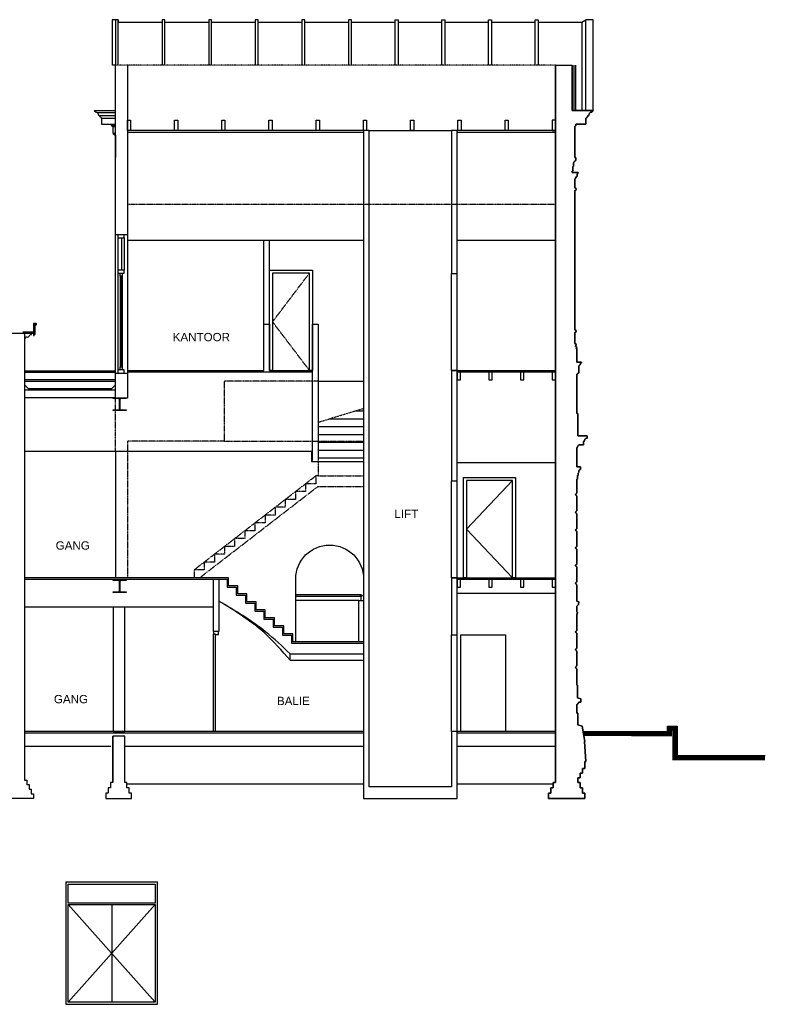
# Model space of a CAD drawing. Extents: x 0 to 286551, y -50 to 581131.
# Tile 6 of 207: x 126488 to 142715, y 497346 to 518714. Entities that reach past the tile are written whole.
import ezdxf

# ---------------------------------------------------------------- set-up
doc = ezdxf.new("R2010")
doc.units = 0
doc.header["$MEASUREMENT"] = 0
doc.linetypes.add('DASHDOT', pattern=[25.4, 12.7, -6.35, 0, -6.35])
doc.linetypes.add('HIDDEN', pattern=[9.525, 6.35, -3.175])
for name, color, linetype in [('0.09', 7, 'CONTINUOUS'), ('0.13', 5, 'CONTINUOUS'), ('0.18', 1, 'CONTINUOUS'), ('0.25', 2, 'CONTINUOUS'), ('A--L31--_F-2--', 7, 'CONTINUOUS')]:
    doc.layers.add(name, color=color, linetype=linetype)

msp = doc.modelspace()

# ---------------------------------------------------------------- linework, layer by layer
at = {"layer": '0.09'}
for p, q in [((138117, 517729), (138477, 517729)), ((138657, 509010), (138657, 509010)), ((138597, 508740), (138597, 508740))]:
    msp.add_line(p, q, dxfattribs=at)
msp.add_lwpolyline([(128565, 516205), (128560, 516205), (128545, 516205), (128545, 516211, 0.267949), (128540, 516220), (128540, 516225), (128530, 516225, -1), (128530, 516245), (128520, 516245), (128520, 516387), (128510, 516387, 0.414214), (128490, 516407), (128490, 516417), (128480, 516417), (128480, 516445)], format="xyb", dxfattribs=at)
for points in [[(128490, 516417), (128565, 516417)], [(128565, 516387), (128520, 516387)], [(128565, 516245), (128530, 516245)], [(128565, 516205), (128565, 515725)], [(138547, 515660), (138557, 515660)], [(138497, 515525), (138507, 515525)], [(138507, 515605), (138516, 515605)], [(137185, 506603), (136185, 507658), (137185, 508713)], [(133901, 506233), (132479, 506233)], [(133901, 506193), (132479, 506193)], [(136060, 503263), (136060, 505363), (137032, 505363), (137032, 503263)], [(138577, 503663), (138602, 503663)]]:
    msp.add_lwpolyline(points, dxfattribs=at)
msp.add_lwpolyline([(136118, 506603), (136118, 508780), (137252, 508780), (137252, 506603), (137185, 506603), (137185, 508713), (136185, 508713), (136185, 506603)], close=True, dxfattribs=at)
at = {"layer": '0.13', "linetype": 'DASHDOT'}
for points in [[(138117, 517729), (128495, 517729)], [(132963, 509977), (133953, 510280)]]:
    msp.add_lwpolyline(points, dxfattribs=at)
at = {"layer": '0.13'}
for points in [[(138522, 516745), (138522, 517729)], [(138562, 516745), (138562, 517729)], [(138690, 517729), (138690, 516745)], [(138777, 516745), (138777, 517729)], [(138937, 516745), (138937, 517729)], [(128105, 516745), (128565, 516745)], [(128173, 516697), (128565, 516697)], [(128265, 516575), (128565, 516575)], [(134073, 516313), (135862, 516313)], [(128565, 511046), (128565, 514046)], [(128620, 513979), (128620, 511113)], [(128702, 513280), (128702, 513979)], [(128759, 513979), (128759, 513280)], [(128825, 514046), (128825, 511046)], [(131789, 512103), (131789, 513933)], [(131909, 512103), (131909, 513933)], [(128669, 513146), (128669, 511180)], [(128689, 513146), (128689, 511180)], [(128709, 513146), (128709, 511180)], [(135862, 511103), (135862, 513203)], [(135983, 511103), (135983, 513203)], [(126590, 511093), (128565, 511093)], [(126590, 511063), (128565, 511063)], [(128825, 511103), (131789, 511103)], [(128825, 511073), (132843, 511073)], [(135862, 511103), (138117, 511103)], [(135983, 511073), (138117, 511073)], [(126590, 510903), (128565, 510903)], [(126590, 510873), (128565, 510873)], [(126590, 510793), (126670, 510713), (127577, 510713), (128485, 510713), (128565, 510793)], [(132963, 510873), (133953, 510873)], [(126590, 510513), (128565, 510513)], [(133765, 510223), (133953, 510223)], [(132963, 509883), (133953, 509883)], [(133209, 510053), (133953, 510053)], [(132963, 509713), (133953, 509713)], [(132963, 509543), (133953, 509543)], [(126590, 509353), (132818, 509353), (132818, 509126), (133953, 509126)], [(128565, 509353), (128565, 506603)], [(132963, 509373), (133953, 509373)], [(132963, 509203), (133953, 509203)], [(135983, 509103), (138117, 509103)], [(135862, 506603), (135862, 508703)], [(135983, 506603), (135983, 508703)], [(133953, 505213), (132419, 505213), (132419, 505386), (132219, 505386), (132219, 505560), (132019, 505560), (132019, 505734), (131819, 505734), (131819, 505908), (131619, 505908), (131619, 506081), (131420, 506081), (131420, 506255), (131220, 506255), (131220, 506429), (131020, 506429), (131020, 506603), (126590, 506603)], [(126590, 506573), (130990, 506573), (130990, 506399), (131190, 506399), (131190, 506225), (131390, 506225), (131390, 506051), (131589, 506051), (131589, 505878), (131789, 505878), (131789, 505704), (131989, 505704), (131989, 505530), (132189, 505530), (132189, 505356), (132389, 505356), (132389, 505183), (133953, 505183)], [(135862, 506603), (138117, 506603)], [(135983, 506573), (138117, 506573)], [(138117, 506263), (135983, 506263)], [(133850, 506113), (132479, 506113)], [(133901, 506113), (133901, 506193)], [(130692, 505963), (126590, 505963)], [(135862, 503263), (135862, 505363)], [(135983, 503263), (135983, 505363)], [(132359, 504813), (132359, 504951), (133953, 504951)], [(132359, 504813), (133953, 504813)], [(128465, 502943), (126590, 502943)], [(133953, 502943), (128767, 502943)], [(138117, 502943), (135983, 502943)], [(128817, 502132), (133953, 502132)], [(135983, 502132), (138067, 502132)]]:
    msp.add_lwpolyline(points, dxfattribs=at)
for points in [[(128105, 516745), (128115, 516727, -0.263698), (128138, 516706, -0.422657), (128191, 516665, 0.319501), (128225, 516625)], [(128565, 516625), (128225, 516625), (128225, 516605, -0.414214), (128255, 516575), (128265, 516575), (128265, 516445), (128565, 516445)]]:
    msp.add_lwpolyline(points, format="xyb", dxfattribs=at)
at = {"layer": '0.13', "linetype": 'HIDDEN'}
for points in [[(128825, 514713), (138117, 514713)], [(132776, 511103), (131976, 512158), (132776, 513213)], [(132963, 510873), (130925, 510873), (130925, 509565), (128825, 509565), (128825, 506603)], [(128565, 509353), (128565, 510513)], [(130925, 509565), (133953, 509565)], [(132963, 509126), (132963, 508813), (133953, 508813)], [(132963, 508813), (132913, 508813), (132913, 508643), (132693, 508643), (132693, 508473), (132473, 508473), (132473, 508303), (132253, 508303), (132253, 508133), (132033, 508133), (132033, 507963), (131813, 507963), (131813, 507793), (131593, 507793), (131593, 507623), (131373, 507623), (131373, 507453), (131153, 507453), (131153, 507283), (130933, 507283), (130933, 507113), (130713, 507113), (130713, 506943), (130493, 506943), (130493, 506773), (130273, 506773), (130273, 506603)], [(130273, 506773), (132913, 508813)], [(130396, 506603), (132963, 508586), (133953, 508586)]]:
    msp.add_lwpolyline(points, dxfattribs=at)
at = {"layer": '0.13'}
for points in [[(128620, 514046), (128620, 513979), (128759, 513979), (128759, 514046)], [(128620, 513280), (128620, 513213), (128759, 513213), (128759, 513280)], [(131909, 511103), (131909, 513280), (132843, 513280), (132843, 511103), (132776, 511103), (132776, 513213), (131976, 513213), (131976, 511103)], [(128709, 513213), (128709, 513146), (128669, 513146), (128669, 513213)], [(128709, 511180), (128709, 511113), (128669, 511113), (128669, 511180)], [(128620, 511113), (128620, 511046), (128759, 511046), (128759, 511113)], [(128767, 503263), (128767, 505963), (128517, 505963), (128517, 503263)], [(130732, 503263), (130692, 503263), (130692, 505388), (130732, 505388)]]:
    msp.add_lwpolyline(points, close=True, dxfattribs=at)
msp.add_lwpolyline([(126745, 511913), (126590, 511913), (126590, 511813), (126620, 511813, -0.115956), (126627, 511840, 0.492655), (126693, 511846, -0.273074), (126745, 511883)], format="xyb", close=True, dxfattribs=at)
at = {"layer": '0.13', "color": 5}
msp.add_lwpolyline([(130692, 505440), (130692, 505388), (130732, 505388), (130732, 505373), (130806, 505373), (130806, 505440)], close=True, dxfattribs=at)
at = {"layer": '0.13'}
msp.add_circle((133901, 506213), 20, dxfattribs=at)
for points in [[(132359, 504813), (131798, 505406), (130812, 506097)], [(132359, 504951), (131825, 505432), (130812, 506097)]]:
    msp.add_spline(points, degree=3, dxfattribs=at)
at = {"layer": '0.18'}
for points in [[(128625, 518714), (128495, 518714), (128495, 517729)], [(128625, 517729), (128625, 518714), (128565, 518714), (128565, 517729)], [(128625, 518714), (128625, 518664), (129577, 518664)], [(129637, 517729), (129637, 518714), (129577, 518714), (129577, 517729)], [(129637, 518664), (130590, 518664)], [(130650, 517729), (130650, 518714), (130590, 518714), (130590, 517729)], [(130650, 518664), (131602, 518664)], [(131662, 517729), (131662, 518714), (131602, 518714), (131602, 517729)], [(131662, 518664), (132615, 518664)], [(132675, 517729), (132675, 518714), (132615, 518714), (132615, 517729)], [(132675, 518664), (133627, 518664)], [(133687, 517729), (133687, 518714), (133627, 518714), (133627, 517729)], [(133687, 518664), (134640, 518664)], [(134640, 517729), (134640, 518714), (134700, 518714), (134700, 517729)], [(134700, 518664), (135652, 518664)], [(135652, 517729), (135652, 518714), (135712, 518714), (135712, 517729)], [(135712, 518664), (136665, 518664)], [(136665, 517729), (136665, 518714), (136725, 518714), (136725, 517729)], [(136725, 518664), (137678, 518664)], [(137678, 517729), (137678, 518714), (137738, 518714), (137738, 517729)], [(137738, 518664), (138690, 518664), (138777, 518714)], [(138690, 518664), (138690, 517729)], [(138937, 517729), (138937, 518714), (138777, 518714)], [(138777, 517729), (138777, 518714)], [(133850, 505213), (133850, 506113), (133953, 506113)]]:
    msp.add_lwpolyline(points, dxfattribs=at)
msp.add_lwpolyline([(132479, 505213), (132479, 506576, -1), (133953, 506576)], format="xyb", dxfattribs=at)
at = {"layer": '0.25'}
for p, q in [((138117, 517729), (138117, 517729)), ((138117, 517729), (138117, 502163)), ((138577, 505458), (138577, 505813)), ((138577, 505813), (138582, 505813)), ((138592, 505838), (138597, 505838)), ((138552, 505423), (138552, 505433)), ((138552, 505433), (138557, 505433)), ((138557, 505423), (138552, 505423)), ((138557, 505433), (138557, 505443)), ((138557, 505413), (138557, 505423)), ((138572, 505458), (138577, 505458)), ((138577, 505398), (138572, 505398)), ((138577, 505073), (138577, 505398)), ((138552, 505038), (138552, 505048)), ((138552, 505048), (138557, 505048)), ((138557, 505038), (138552, 505038)), ((138557, 505048), (138557, 505058)), ((138557, 505028), (138557, 505038)), ((138572, 505073), (138577, 505073)), ((138577, 505013), (138572, 505013)), ((138577, 504688), (138577, 505013)), ((138552, 504653), (138552, 504663)), ((138552, 504663), (138557, 504663)), ((138557, 504653), (138552, 504653)), ((138557, 504663), (138557, 504673)), ((138557, 504643), (138557, 504653)), ((138572, 504688), (138577, 504688)), ((138577, 504628), (138572, 504628)), ((138577, 504273), (138577, 504628)), ((138597, 504273), (138577, 504273)), ((138597, 503994), (138597, 504273)), ((138667, 503978), (138597, 503994)), ((138597, 503994), (138597, 503994)), ((138617, 503893), (138627, 503893)), ((138617, 503893), (138627, 503893)), ((138627, 503893), (138627, 503903)), ((138627, 503903), (138667, 503903)), ((138627, 503893), (138627, 503903)), ((138627, 503903), (138667, 503903)), ((138667, 503903), (138667, 503978)), ((138667, 503903), (138667, 503978)), ((138667, 503978), (138667, 503978)), ((138577, 503663), (138577, 503853)), ((138577, 503853), (138587, 503853)), ((138577, 503663), (138577, 503853)), ((138577, 503853), (138587, 503853)), ((138602, 503663), (138577, 503663)), ((138602, 503663), (138577, 503663)), ((138577, 503663), (138577, 503663)), ((138587, 503853), (138587, 503863)), ((138587, 503853), (138587, 503863)), ((138587, 503853), (138587, 503853)), ((138602, 503413), (138602, 503663)), ((138602, 503413), (138602, 503663)), ((138697, 503383), (138602, 503413)), ((138697, 503383), (138602, 503413)), ((138752, 503053), (138697, 503383)), ((138717, 503263), (138697, 503383)), ((138717, 503263), (138717, 503263)), ((138717, 503263), (138717, 503263)), ((138717, 503263), (138717, 503263)), ((128507, 502163), (128507, 503163)), ((138750, 503053), (138752, 503053)), ((138779, 502613), (138750, 503053)), ((138752, 502463), (138752, 502613)), ((138752, 502613), (138779, 502613)), ((138702, 502363), (138702, 502463)), ((138702, 502463), (138752, 502463)), ((138117, 502163), (138067, 502163)), ((138067, 502163), (138067, 502045)), ((138602, 502163), (138602, 502263)), ((138602, 502263), (138652, 502263)), ((138652, 502163), (138602, 502163)), ((138652, 502263), (138652, 502363)), ((138652, 502363), (138702, 502363)), ((138652, 502045), (138652, 502163)), ((138067, 502045), (138017, 502045)), ((138017, 502045), (138017, 501929)), ((138702, 502045), (138652, 502045)), ((138702, 501929), (138702, 502045)), ((138017, 501929), (137967, 501929)), ((137967, 501929), (137967, 501813)), ((137967, 501813), (138752, 501813)), ((137967, 501813), (138677, 501813)), ((138752, 501929), (138702, 501929)), ((138752, 501813), (138752, 501929))]:
    msp.add_line(p, q, dxfattribs=at)
for points in [[(128825, 517729), (128825, 514046), (128565, 514046), (128565, 517729)], [(133953, 516313), (128835, 516313)], [(133953, 516263), (128835, 516263)], [(135983, 503263), (135862, 503263), (135862, 502063), (134073, 502063), (134073, 516313), (133953, 516313), (133953, 501813), (135983, 501813), (135983, 503263)], [(138117, 516313), (135983, 516313)], [(138117, 516263), (135983, 516263)], [(128825, 513933), (133953, 513933)], [(135983, 513933), (138117, 513933)], [(131789, 511103), (131789, 512103), (131909, 512103), (131909, 511103)], [(132843, 509151), (132843, 512103), (132963, 512103), (132963, 509151)], [(126215, 511913), (126563, 511913), (126590, 511894), (126590, 511894), (126590, 502213), (126640, 502213), (126640, 502113), (126690, 502113), (126690, 502013), (126740, 502013), (126740, 501913), (126790, 501913), (126790, 501813), (126015, 501813)], [(126545, 511913), (126785, 511913)], [(126555, 511943), (126785, 511943)], [(131909, 511103), (132843, 511103)], [(126590, 510683), (128565, 510683)], [(130812, 506573), (130812, 505440), (130692, 505440), (130692, 506573)], [(133953, 503263), (126590, 503263)], [(133953, 503233), (126590, 503233)], [(138117, 503263), (135983, 503263)], [(138117, 503233), (135983, 503233)], [(138717, 503263), (140546, 503263), (140546, 503383), (140756, 503383), (140756, 502743), (142665, 502743)]]:
    msp.add_lwpolyline(points, dxfattribs=at)
for points in [[(138587, 505829, 0.472026), (138586, 505821, -0.688042), (138582, 505813), (138577, 505813), (138577, 505458), (138572, 505458, -0.414214), (138557, 505443), (138557, 505433), (138557, 505413, -0.414214), (138572, 505398), (138577, 505398), (138577, 505073), (138572, 505073, -0.414214), (138557, 505058), (138557, 505048), (138557, 505028, -0.414214), (138572, 505013), (138577, 505013), (138577, 504688), (138572, 504688, -0.414214), (138557, 504673), (138557, 504663), (138557, 504643, -0.414214), (138572, 504628), (138577, 504628), (138577, 504273), (138597, 504273), (138597, 503994), (138667, 503978), (138667, 503903), (138627, 503903), (138627, 503893), (138617, 503893, -0.414214), (138587, 503863), (138587, 503853), (138577, 503853), (138577, 503663), (138602, 503663), (138602, 503413), (138697, 503383), (138717, 503263), (138752, 503053), (138750, 503053), (138779, 502613), (138752, 502613), (138752, 502463), (138702, 502463), (138702, 502363), (138652, 502363), (138652, 502263), (138602, 502263), (138602, 502163), (138652, 502163), (138652, 502045), (138702, 502045), (138702, 501929), (138752, 501929), (138752, 501813), (137967, 501813), (137967, 501929), (138017, 501929), (138017, 502045), (138067, 502045), (138067, 502163), (138117, 502163), (138117, 517729), (138477, 517729), (138477, 516745), (138937, 516745), (138927, 516727, 0.263698), (138904, 516706, 0.422657), (138851, 516665, -0.319501), (138817, 516625), (138817, 516605, 0.414214), (138787, 516575), (138777, 516575), (138777, 516445), (138562, 516445), (138562, 516417), (138552, 516417), (138552, 516407, 0.414214), (138532, 516387), (138537, 516387), (138537, 515725), (138557, 515725), (138557, 515660), (138547, 515660), (138547, 515645, 0.459597), (138516, 515605), (138507, 515605), (138507, 515525), (138497, 515525), (138497, 515425), (138477, 515425), (138477, 515400), (138607, 515400), (138607, 515380), (138597, 515380), (138597, 515365), (138587, 515365), (138587, 515315), (138579, 515315), (138547, 515265), (138547, 515255), (138537, 515255), (138537, 515065), (138557, 515065), (138557, 515045, -1), (138557, 515025), (138557, 515005), (138537, 515005), (138537, 511985), (138557, 511985), (138557, 511965, -1), (138557, 511945), (138557, 511925), (138537, 511925), (138537, 511685), (138557, 511685), (138557, 511665, -1), (138557, 511645), (138557, 511635), (138547, 511635, 0.414214), (138562, 511620, -1), (138562, 511590), (138577, 511575), (138577, 511285), (138672, 511285, -1), (138672, 511265), (138662, 511265), (138662, 511235), (138652, 511235), (138652, 511225, 0.414214), (138632, 511205), (138622, 511205), (138622, 511053, -0.414214), (138612, 511043), (138602, 511043), (138602, 511038, 0.462827), (138600, 511023), (138577, 511023), (138577, 510165), (138602, 510165), (138602, 509685), (138802, 509685), (138802, 509628, 0.490314), (138752, 509590), (138747, 509590), (138747, 509580, 0.414214), (138737, 509570), (138737, 509560), (138727, 509560), (138727, 509490), (138642, 509490, 0.414214), (138602, 509450), (138597, 509450), (138597, 509440, 0.414214), (138587, 509430), (138587, 509420), (138577, 509420), (138577, 509010), (138657, 509010), (138657, 508950), (138642, 508950, -0.268963), (138632, 508933, 0.417236), (138625, 508905, -0.579531), (138607, 508875), (138607, 508825), (138597, 508825), (138597, 508740), (138577, 508740), (138577, 508438), (138572, 508438, -0.414214), (138557, 508423), (138557, 508413), (138557, 508393, -0.414214), (138572, 508378), (138577, 508378), (138577, 508053), (138572, 508053, -0.414214), (138557, 508038), (138557, 508028), (138557, 508008, -0.414214), (138572, 507993), (138577, 507993), (138577, 507668), (138572, 507668, -0.414214), (138557, 507653), (138557, 507643), (138557, 507623, -0.414214), (138572, 507608), (138577, 507608), (138577, 507283), (138572, 507283, -0.414214), (138557, 507268), (138557, 507258), (138557, 507238, -0.414214), (138572, 507223), (138577, 507223), (138577, 506898), (138572, 506898, -0.414214), (138557, 506883), (138557, 506873), (138557, 506853, -0.414214), (138572, 506838), (138577, 506838), (138577, 506513), (138572, 506513, -0.414214), (138557, 506498), (138557, 506488), (138557, 506468, -0.414214), (138572, 506453), (138577, 506453), (138577, 506098), (138627, 506083), (138627, 506058), (138617, 506058), (138617, 506018), (138607, 506018), (138577, 505988), (138577, 505853), (138597, 505853), (138597, 505838), (138592, 505838, -0.276806)], [(126825, 512123), (126785, 512123), (126785, 511863), (126800, 511863), (126800, 511873, -0.414214), (126805, 511878), (126805, 511893, 2.414214), (126815, 511903), (126825, 511903)], [(128517, 510503), (128797, 510503), (128797, 510490), (128685, 510490, 0.414214), (128661, 510466), (128661, 510270, 0.414214), (128685, 510246), (128797, 510246), (128797, 510233), (128517, 510233), (128517, 510246), (128629, 510246, 0.414214), (128653, 510270), (128653, 510466, 0.414214), (128629, 510490), (128517, 510490)], [(128517, 506553), (128797, 506553), (128797, 506540), (128685, 506540, 0.414214), (128661, 506516), (128661, 506320, 0.414214), (128685, 506296), (128797, 506296), (128797, 506283), (128517, 506283), (128517, 506296), (128629, 506296, 0.414214), (128653, 506320), (128653, 506516, 0.414214), (128629, 506540), (128517, 506540)]]:
    msp.add_lwpolyline(points, format="xyb", close=True, dxfattribs=at)
for points in [[(138577, 505853), (138597, 505853), (138597, 505838), (138597, 505838), (138597, 505853), (138577, 505853), (138577, 505988), (138607, 506018), (138617, 506018), (138617, 506058), (138622, 506058), (138622, 506068), (138627, 506068), (138627, 506083), (138577, 506098), (138577, 506098), (138577, 506453), (138572, 506453, 0.414214), (138557, 506468), (138557, 506478), (138552, 506478), (138552, 506488), (138557, 506488), (138557, 506498, 0.414214), (138572, 506513), (138577, 506513), (138577, 506838), (138572, 506838, 0.414214), (138557, 506853), (138557, 506863), (138552, 506863), (138552, 506873), (138557, 506873), (138557, 506883, 0.414214), (138572, 506898), (138577, 506898), (138577, 507223), (138572, 507223, 0.414214), (138557, 507238), (138557, 507248), (138552, 507248), (138552, 507258), (138557, 507258), (138557, 507268, 0.414214), (138572, 507283), (138577, 507283), (138577, 507608), (138572, 507608, 0.414214), (138557, 507623), (138557, 507633), (138552, 507633), (138552, 507643), (138557, 507643), (138557, 507653, 0.414214), (138572, 507668), (138577, 507668), (138577, 507993), (138572, 507993, 0.414214), (138557, 508008), (138557, 508018), (138552, 508018), (138552, 508028), (138557, 508028), (138557, 508038, 0.414214), (138572, 508053), (138577, 508053), (138577, 508378), (138572, 508378, 0.414214), (138557, 508393), (138557, 508403), (138552, 508403), (138552, 508413), (138557, 508413), (138557, 508423, 0.414214), (138572, 508438), (138577, 508438), (138577, 508740), (138597, 508740), (138597, 508825), (138607, 508825), (138607, 508875, 0.579531), (138625, 508905, -0.417236), (138632, 508933, 0.268963), (138642, 508950), (138657, 508950), (138657, 509010), (138577, 509010), (138577, 509420), (138577, 509420), (138577, 509420), (138577, 509420), (138577, 509420), (138587, 509420), (138587, 509430, -0.414214), (138597, 509440), (138597, 509450), (138602, 509450, -0.414214), (138642, 509490), (138727, 509490), (138727, 509490), (138727, 509490), (138727, 509490), (138727, 509560), (138737, 509560), (138737, 509570, -0.414214), (138747, 509580), (138747, 509590), (138752, 509590, -0.414214), (138792, 509630), (138792, 509640), (138802, 509640), (138802, 509685), (138602, 509685), (138602, 510165), (138577, 510165), (138577, 511023), (138597, 511023), (138597, 511029, -0.267949), (138602, 511038), (138602, 511043), (138612, 511043, 1), (138612, 511063), (138622, 511063), (138622, 511205), (138632, 511205, -0.414214), (138652, 511225), (138652, 511235), (138662, 511235), (138662, 511265), (138672, 511265, 1), (138672, 511285), (138577, 511285), (138577, 511575), (138562, 511590, 1), (138562, 511620, -0.414214), (138547, 511635), (138557, 511635), (138557, 511645, 1), (138557, 511665), (138557, 511675), (138547, 511675), (138547, 511685), (138537, 511685), (138537, 511925), (138547, 511925), (138547, 511935), (138557, 511935), (138557, 511945, 1), (138557, 511965), (138557, 511975), (138547, 511975), (138547, 511985), (138537, 511985), (138537, 511985), (138537, 515005), (138547, 515005), (138547, 515015), (138557, 515015), (138557, 515025, 1), (138557, 515045), (138557, 515055), (138547, 515055), (138547, 515065), (138537, 515065), (138537, 515065), (138537, 515255), (138537, 515255), (138547, 515255), (138547, 515265), (138572, 515305), (138572, 515315), (138587, 515315), (138587, 515365), (138597, 515365), (138597, 515380), (138607, 515380), (138607, 515400), (138477, 515400), (138477, 515425), (138497, 515425), (138497, 515525), (138507, 515525), (138507, 515605), (138516, 515605, -0.459597), (138547, 515645), (138547, 515660), (138557, 515660), (138557, 515725), (138537, 515725), (138537, 516387), (138532, 516387, -0.414214), (138552, 516407), (138552, 516417), (138562, 516417), (138562, 516445), (138777, 516445), (138777, 516575), (138787, 516575, -0.414214), (138817, 516605), (138817, 516625), (138817, 516625, 0.319501), (138851, 516665, -0.422657), (138904, 516706, -0.263698), (138927, 516727), (138937, 516745), (138477, 516745), (138477, 517729)], [(126825, 512108, 2.414214), (126840, 512123), (126785, 512123)]]:
    msp.add_lwpolyline(points, format="xyb", dxfattribs=at)
for points in [[(128825, 516313), (128825, 516533), (128895, 516533), (128895, 516313)], [(129849, 516313), (129849, 516533), (129919, 516533), (129919, 516313)], [(130874, 516313), (130874, 516533), (130944, 516533), (130944, 516313)], [(131899, 516313), (131899, 516533), (131969, 516533), (131969, 516313)], [(132924, 516313), (132924, 516533), (132994, 516533), (132994, 516313)], [(133948, 516313), (133948, 516533), (134018, 516533), (134018, 516313)], [(134973, 516313), (134973, 516533), (135043, 516533), (135043, 516313)], [(135998, 516313), (135998, 516533), (136068, 516533), (136068, 516313)], [(137023, 516313), (137023, 516533), (137093, 516533), (137093, 516313)], [(138117, 516313), (138117, 516533), (138047, 516533), (138047, 516313)], [(135983, 513203), (135983, 516313), (135862, 516313), (135862, 513203)], [(128825, 511046), (128825, 510503), (128565, 510503), (128565, 511046)], [(135983, 508703), (135983, 511103), (135862, 511103), (135862, 508703)], [(135983, 511073), (135983, 510902), (136054, 510902), (136054, 511073)], [(136671, 511073), (136671, 510902), (136742, 510902), (136742, 511073)], [(137359, 511073), (137359, 510902), (137430, 510902), (137430, 511073)], [(138046, 511073), (138046, 510902), (138117, 510902), (138117, 511073)], [(135983, 505363), (135983, 506603), (135862, 506603), (135862, 505363)], [(135983, 506573), (135983, 506402), (136054, 506402), (136054, 506573)], [(136671, 506573), (136671, 506402), (136742, 506402), (136742, 506573)], [(137359, 506573), (137359, 506402), (137430, 506402), (137430, 506573)], [(138046, 506573), (138046, 506402), (138117, 506402), (138117, 506573)], [(128817, 502163), (128767, 502163), (128767, 503163), (128507, 503163), (128507, 502163), (128457, 502163), (128457, 502045), (128407, 502045), (128407, 501929), (128357, 501929), (128357, 501813), (128917, 501813), (128917, 501929), (128867, 501929), (128867, 502045), (128817, 502045)]]:
    msp.add_lwpolyline(points, close=True, dxfattribs=at)
at = {"layer": '0.25', "const_width": 100}
msp.add_lwpolyline([(138725, 503218), (140596, 503213), (140596, 503333), (140706, 503333), (140706, 502693), (142665, 502693)], dxfattribs=at)
at = {"layer": '0.25'}
for centre, radius, start, end in [((138582, 505818), 5, 270, 40.1712), ((138590, 505824), 4.91, 119.0247, 228.1908), ((138582, 505838), 10, 298.1104, 0), ((138557, 505458), 15, 270, 0), ((138557, 505398), 15, 0, 90), ((138557, 505073), 15, 270, 0), ((138557, 505013), 15, 0, 90), ((138557, 504688), 15, 270, 0), ((138557, 504628), 15, 0, 90), ((138587, 503893), 30, 270, 0), ((138587, 503893), 30, 270, 0)]:
    msp.add_arc(centre, radius, start, end, dxfattribs=at)
at = {"layer": 'A--L31--_F-2--', "color": 1, "linetype": 'Continuous', "ltscale": 0.2}
for points in [[(127490, 500004), (129480, 500004)], [(127490, 500004), (127490, 497346)], [(129480, 497346), (129480, 500004)], [(127540, 497396), (129430, 499511)], [(127540, 499511), (129430, 497396)], [(128485, 499511), (128485, 497396)], [(127490, 497346), (129480, 497346)]]:
    msp.add_lwpolyline(points, dxfattribs=at)
at = {"layer": 'A--L31--_F-2--', "color": 2, "linetype": 'Continuous', "ltscale": 0.2}
for points in [[(127540, 499544), (127540, 499954), (129430, 499954), (129430, 499544)], [(127540, 497396), (127540, 499511), (129430, 499511), (129430, 497396)]]:
    msp.add_lwpolyline(points, close=True, dxfattribs=at)

# ---------------------------------------------------------------- texts
at = {"layer": '0.09', "char_height": 180, "width": 3040.82, "attachment_point": 5}
for s, insert in [('{\\fArial|b0|i0|c0|p34;KANTOOR}', (130431, 511825)), ('{\\fArial|b0|i0|c0|p34;LIFT}', (134880, 507992)), ('{\\fArial|b0|i0|c0|p34;GANG}', (127639, 507302)), ('{\\fArial|b0|i0|c0|p34;GANG}', (127601, 503968)), ('{\\fArial|b0|i0|c0|p34;BALIE}', (132428, 503930))]:
    msp.add_mtext(s, dxfattribs=dict(at, insert=insert))

doc.saveas('drawing.dxf')
